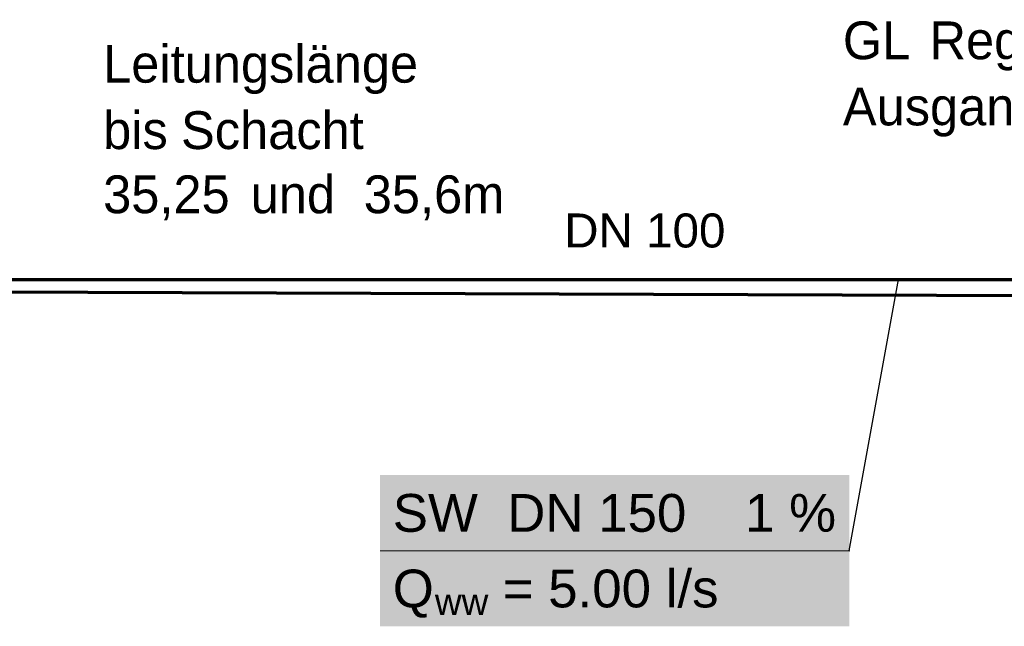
# Model space of a CAD drawing. Extents: x -94 to 1256, y 388 to 888.
# Tile 9 of 51: x 43 to 95, y 655 to 687. Entities that reach past the tile are written whole.
import ezdxf

# ---------------------------------------------------------------- set-up
doc = ezdxf.new("R2010")
doc.units = 0
doc.layers.get('0').update_dxf_attribs({"lineweight": 25})
doc.layers.add('01AFU Allgemein Bemaßung', color=7, linetype='Continuous', lineweight=25)
doc.layers.add('X_Text', color=7, linetype='Continuous', lineweight=25)
doc.layers.add('S_Schmutzwasser_Grundleitung', color=7, linetype='Continuous', lineweight=70, true_color=0x7f5f00)
doc.styles.get("Standard").update_dxf_attribs({"font": 'arial.ttf'})

# ---------------------------------------------------------------- blocks, each defined once
blk = doc.blocks.new('MText-A07F5X4XWF', base_point=(46.915, 676.451))
at = {"color": 0, "linetype": 'ByBlock', "lineweight": -2, "ltscale": 0.13, "char_height": 2, "attachment_point": 1}
for s, insert in [('{\\fCentury Gothic;Leitungslänge}', (46.915, 685.357)), ('{\\fCentury Gothic;bis}', (46.915, 681.844)), ('{\\fCentury Gothic;Schacht}', (51.034, 681.844)), ('{\\fCentury Gothic;35,25}', (46.915, 678.451)), ('{\\fCentury Gothic;und}', (54.716, 678.451)), ('{\\fCentury Gothic;35,6m}', (60.696, 678.451))]:
    blk.add_mtext(s, dxfattribs=dict(at, insert=insert))
blk = doc.blocks.new('MText-A07F5X4ZWF', base_point=(86.031, 681.098))
at = {"color": 0, "linetype": 'ByBlock', "lineweight": -2, "ltscale": 0.13, "char_height": 2, "attachment_point": 1}
for s, insert in [('{\\fCentury Gothic;GL}', (86.031, 686.596)), ('{\\fCentury Gothic;Regenentwässerung}', (90.611, 686.596)), ('{\\fCentury Gothic;:}', (118.994, 686.596)), ('{\\fCentury Gothic;Ausgangshöhe}', (86.031, 683.098)), ('{\\fCentury Gothic;Kreuzungspunkt}', (107.263, 683.098)), ('{\\fCentury Gothic;STF}', (128.962, 683.098))]:
    blk.add_mtext(s, dxfattribs=dict(at, insert=insert))

msp = doc.modelspace()

# ---------------------------------------------------------------- linework, layer by layer
at = {"layer": 'S_Schmutzwasser_Grundleitung'}
for p, q in [((20.528, 672.949), (136.051, 672.949)), ((136.051, 671.949), (-0.506, 672.422))]:
    msp.add_line(p, q, dxfattribs=at)
at = {"layer": 'X_Text'}
for p, q in [((86.369, 658.598), (88.973, 672.949)), ((86.361, 658.603), (86.36, 658.602)), ((86.36, 658.602), (86.36, 658.6)), ((86.362, 658.605), (86.361, 658.604)), ((86.361, 658.604), (86.361, 658.603)), ((86.363, 658.606), (86.362, 658.605)), ((86.364, 658.607), (86.363, 658.606)), ((86.366, 658.607), (86.364, 658.607)), ((86.367, 658.608), (86.366, 658.607)), ((86.368, 658.608), (86.367, 658.608)), ((86.369, 658.608), (86.368, 658.608)), ((86.371, 658.608), (86.369, 658.608)), ((86.372, 658.608), (86.371, 658.608)), ((86.373, 658.607), (86.372, 658.608)), ((86.374, 658.607), (86.373, 658.607)), ((86.376, 658.606), (86.374, 658.607)), ((86.376, 658.605), (86.376, 658.606)), ((86.377, 658.604), (86.376, 658.605)), ((86.378, 658.603), (86.377, 658.604)), ((86.379, 658.602), (86.378, 658.603)), ((86.379, 658.6), (86.379, 658.602)), ((86.36, 658.599), (86.359, 658.598)), ((86.359, 658.598), (86.36, 658.597)), ((86.36, 658.6), (86.36, 658.599)), ((86.36, 658.597), (86.36, 658.595)), ((86.36, 658.595), (86.36, 658.594)), ((86.36, 658.594), (86.361, 658.593)), ((86.361, 658.593), (86.361, 658.592)), ((86.361, 658.592), (86.362, 658.591)), ((86.362, 658.591), (86.363, 658.59)), ((86.363, 658.59), (86.364, 658.589)), ((86.364, 658.589), (86.366, 658.589)), ((86.366, 658.589), (86.367, 658.588)), ((86.367, 658.588), (86.368, 658.588)), ((86.368, 658.588), (86.369, 658.588)), ((86.369, 658.588), (86.371, 658.588)), ((86.371, 658.588), (86.372, 658.588)), ((86.372, 658.588), (86.373, 658.589)), ((86.373, 658.589), (86.374, 658.589)), ((86.374, 658.589), (86.376, 658.59)), ((86.376, 658.591), (86.377, 658.592)), ((86.376, 658.59), (86.376, 658.591)), ((86.377, 658.592), (86.378, 658.593)), ((86.378, 658.593), (86.379, 658.594)), ((86.379, 658.599), (86.379, 658.6)), ((86.379, 658.598), (86.379, 658.599)), ((86.379, 658.597), (86.379, 658.598)), ((86.379, 658.595), (86.379, 658.597)), ((86.379, 658.594), (86.379, 658.595))]:
    msp.add_line(p, q, dxfattribs=at)
at = {"layer": 'X_Text', "lineweight": 18}
msp.add_line((61.563, 658.598), (86.369, 658.598), dxfattribs=at)
at = {"layer": 'X_Text', "color": 7, "true_color": 0xffffff}
for points in [[(61.563, 654.598), (86.369, 654.598), (61.563, 662.598)], [(86.369, 654.598), (61.563, 662.598), (86.369, 662.598)]]:
    msp.add_solid(points, dxfattribs=at)

# ---------------------------------------------------------------- block references
at = {"layer": '01AFU Allgemein Bemaßung', "color": 7, "lineweight": 13, "ltscale": 0.13}
for name, p in [('MText-A07F5X4ZWF', (86.031, 681.098)), ('MText-A07F5X4XWF', (46.915, 676.451))]:
    msp.add_blockref(name, p, dxfattribs=at)

# ---------------------------------------------------------------- texts
at = {"layer": 'S_Schmutzwasser_Grundleitung', "insert": (71.295, 676.437), "char_height": 1.8, "attachment_point": 1}
msp.add_mtext('{\\fArial;DN 100}', dxfattribs=at)
at = {"layer": 'X_Text', "attachment_point": 1}
for s, insert, char_height in [('{\\fArial;SW  DN 150    1 %}', (62.229, 661.598), 2), ('{\\fArial;Q}', (62.229, 657.598), 2), ('{\\fArial; = 5.00 l/s}', (67.265, 657.598), 2), ('{\\fArial;ww}', (64.458, 656.598), 1.4)]:
    msp.add_mtext(s, dxfattribs=dict(at, insert=insert, char_height=char_height))

doc.saveas('drawing.dxf')
